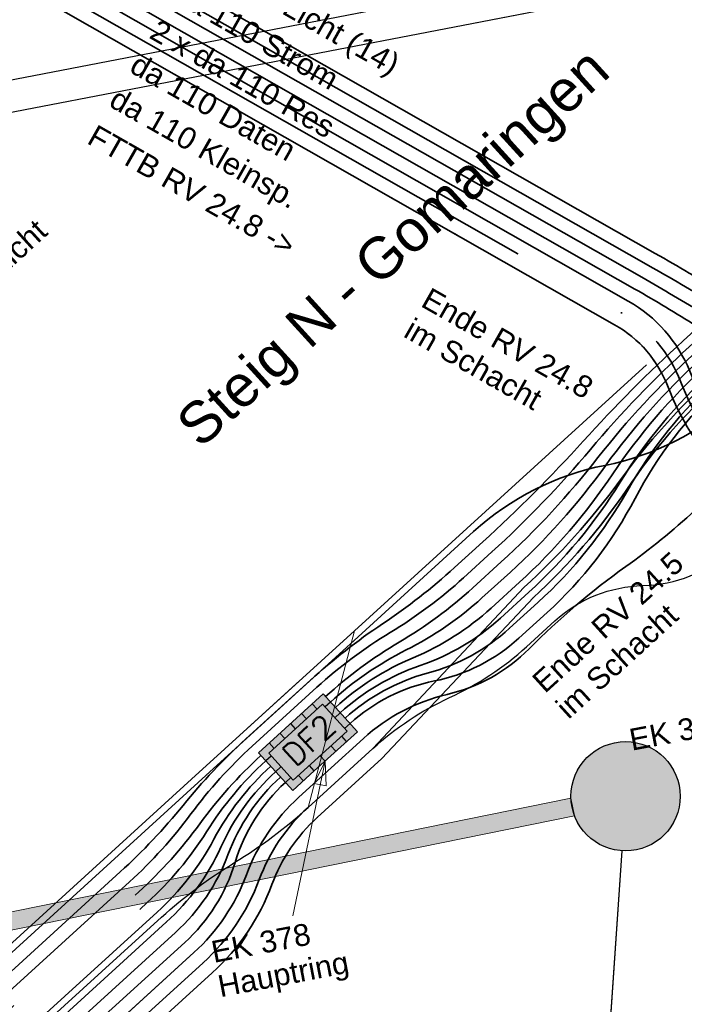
# Model space of a CAD drawing. Header units: metres. Extents: x -502 to 161, y -108 to 174.
# Tile 156 of 256: x -218.62 to -211.32, y -52.08 to -41.27. Entities that reach past the tile are written whole.
import ezdxf

# ---------------------------------------------------------------- set-up
doc = ezdxf.new("R2010")
doc.units = ezdxf.units.M
doc.header["$LTSCALE"] = 0.1
for name, pattern in [('1', [70, 50, -20]), ('2-1', [0.17, 0.06, -0.025, 0.06, -0.025]), ('237', [93, 75, -18])]:
    doc.linetypes.add(name, pattern=pattern)
for name, color, linetype in [('BRI31-005.05-5p02-Koordinierung Lageplan 4. BA ZOB West 2022-06-15', 7, 'Continuous'), ('BRI31-005.06-5f07-Koordinierung Lageplan 4. BA ZOB Fernbusbahnh', 7, 'Continuous'), ('BRI31-005.07-5f08-Koordinierung Lageplan 4. BA Radstation - Seeterrasse 2023-05-31', 7, 'Continuous'), ('BRI32-005.03-5f06-Koordinierung Schemaplan 4 BA ZOB Teilbereich 2 Ost - Bahnhofsallee 2023-01-21', 7, 'Continuous')]:
    doc.layers.add(name, color=color, linetype=linetype)
doc.styles.add('Arial', font='arial.ttf')
doc.styles.add('Txt', font='txt_____.ttf')

# ---------------------------------------------------------------- blocks, each defined once
blk = doc.blocks.new('ALG_00093')
at = {"color": 1, "linetype": 'Continuous', "lineweight": 9, "true_color": 0xff0000, "transparency": 33554687, "flags": 128}
blk.add_lwpolyline([(0, 0), (0.3773, 0.09625), (0.3773, -0.09625), (0, 0)], dxfattribs=at)

msp = doc.modelspace()

# ---------------------------------------------------------------- hatches: boundary and pattern name
at = {"layer": 'BRI31-005.06-5f07-Koordinierung Lageplan 4. BA ZOB Fernbusbahnh', "linetype": 'Continuous', "lineweight": 0, "true_color": 0xff7f7f, "transparency": 33554687}
msp.add_hatch(color=11, dxfattribs=at).paths.add_polyline_path([(-215.995, -49.315), (-215.618, -49.729), (-215.381, -49.514), (-214.908, -49.083), (-215.285, -48.669)])
at = {"layer": 'BRI31-005.06-5f07-Koordinierung Lageplan 4. BA ZOB Fernbusbahnh', "linetype": 'Continuous', "lineweight": 0, "true_color": 0xffff00, "transparency": 33554687}
h = msp.add_hatch(color=2, dxfattribs=at)
edge = h.paths.add_edge_path()
edge.add_arc((-211.963, -49.792), 0.6, 0, 90)
edge.add_line((-211.963, -49.192), (-211.963, -49.192))
edge.add_arc((-211.963, -49.792), 0.6, 90, 180)
edge.add_line((-212.563, -49.792), (-212.563, -49.792))
edge.add_line((-212.563, -49.792), (-212.563, -49.792))
edge.add_arc((-211.963, -49.792), 0.6, 180, 270)
edge.add_line((-211.963, -50.392), (-211.963, -50.392))
edge.add_arc((-211.963, -49.792), 0.6, 270, 360)

# ---------------------------------------------------------------- linework, layer by layer
at = {"layer": 'BRI31-005.05-5p02-Koordinierung Lageplan 4. BA ZOB West 2022-06-15', "color": 21, "linetype": '1', "lineweight": 25, "true_color": 0xff9f7f, "transparency": 33554687}
for p, q in [((-201.378, -35.633), (-214.941, -47.977)), ((-215.539, -48.521), (-216.118, -49.048))]:
    msp.add_line(p, q, dxfattribs=at)
at = {"layer": 'BRI31-005.05-5p02-Koordinierung Lageplan 4. BA ZOB West 2022-06-15', "color": 250, "linetype": 'Continuous', "lineweight": 25, "true_color": 0x333333, "transparency": 33554687}
for p, q in [((-259.661, -49.83), (-208.862, -40.026)), ((-259.595, -50.174), (-208.796, -40.37))]:
    msp.add_line(p, q, dxfattribs=at)
at = {"layer": 'BRI31-005.05-5p02-Koordinierung Lageplan 4. BA ZOB West 2022-06-15', "color": 7, "linetype": 'Continuous', "lineweight": 13, "transparency": 33554687}
for p, q in [((-216.728, -49.604), (-214.941, -47.977)), ((-214.941, -47.977), (-215.45, -49.914)), ((-212.523, -50.008), (-212.563, -49.812))]:
    msp.add_line(p, q, dxfattribs=at)
at = {"layer": 'BRI31-005.05-5p02-Koordinierung Lageplan 4. BA ZOB West 2022-06-15', "color": 7, "linetype": 'Continuous', "lineweight": 25, "transparency": 33554687}
for p, q in [((-215.349, -48.836), (-215.403, -48.777)), ((-215.204, -48.758), (-215.263, -48.811)), ((-215.468, -48.943), (-215.522, -48.884)), ((-215.096, -48.876), (-215.156, -48.93)), ((-215.586, -49.051), (-215.64, -48.992)), ((-214.989, -48.994), (-215.048, -49.048)), ((-215.704, -49.159), (-215.758, -49.1)), ((-215.026, -49.191), (-215.08, -49.131)), ((-215.823, -49.266), (-215.876, -49.207)), ((-215.145, -49.298), (-215.198, -49.239)), ((-215.855, -49.35), (-215.914, -49.404)), ((-215.263, -49.406), (-215.317, -49.347)), ((-215.747, -49.468), (-215.806, -49.522)), ((-215.381, -49.514), (-215.435, -49.455)), ((-215.639, -49.587), (-215.699, -49.64)), ((-215.5, -49.621), (-215.553, -49.562)), ((-212.006, -50.39), (-212.343, -55.387))]:
    msp.add_line(p, q, dxfattribs=at)
at = {"layer": 'BRI31-005.05-5p02-Koordinierung Lageplan 4. BA ZOB West 2022-06-15', "color": 1, "linetype": 'Continuous', "lineweight": 18, "true_color": 0xff0000, "transparency": 33554687}
msp.add_line((-215.263, -49.406), (-215.615, -51.105), dxfattribs=at)
at = {"layer": 'BRI31-005.05-5p02-Koordinierung Lageplan 4. BA ZOB West 2022-06-15', "color": 7, "linetype": 'Continuous', "lineweight": 18, "transparency": 33554687}
for p, q in [((-212.563, -49.812), (-246.115, -56.617)), ((-212.523, -50.008), (-246.075, -56.813))]:
    msp.add_line(p, q, dxfattribs=at)
at = {"layer": 'BRI31-005.05-5p02-Koordinierung Lageplan 4. BA ZOB West 2022-06-15', "color": 114, "linetype": 'Continuous', "lineweight": 35, "true_color": 0x00994c, "transparency": 33554687, "flags": 128}
for points in [[(-201.328, -35.689), (-211.329, -44.791, 0.024065), (-212.43, -45.895, -0.024065), (-213.531, -46.998), (-213.843, -47.282), (-213.843, -47.282, -0.037446), (-214.633, -47.9), (-214.633, -47.9), (-214.633, -47.9, 0.037448), (-215.423, -48.517), (-215.423, -48.517), (-216.133, -49.163, 0.037446), (-216.822, -49.892, -0.037448), (-217.511, -50.621), (-218.886, -51.872), (-270.253, -61.636)], [(-270.225, -61.783), (-218.817, -52.012), (-217.41, -50.731), (-217.41, -50.731, 0.048633), (-216.736, -49.986), (-216.736, -49.986), (-216.736, -49.986, -0.048635), (-216.062, -49.241), (-216.062, -49.241), (-215.352, -48.595, -0.048635), (-214.547, -47.994, 0.048633), (-213.742, -47.393), (-213.43, -47.109), (-213.43, -47.109, 0.033272), (-212.348, -45.984), (-212.348, -45.984), (-212.348, -45.984, -0.033273), (-211.266, -44.859), (-211.266, -44.859), (-210.557, -44.213, -0.012648), (-209.697, -43.47), (-209.697, -43.47, 0.012649), (-208.837, -42.726), (-208.837, -42.726)]]:
    msp.add_lwpolyline(points, format="xyb", dxfattribs=at)
at = {"layer": 'BRI31-005.05-5p02-Koordinierung Lageplan 4. BA ZOB West 2022-06-15', "color": 7, "linetype": '237', "lineweight": 35, "transparency": 33554687, "flags": 128}
for points in [[(-215.258, -48.698), (-215.258, -48.698, -0.051119), (-214.449, -48.101), (-214.449, -48.101), (-214.449, -48.101, 0.051119), (-213.641, -47.504), (-213.641, -47.504), (-213.329, -47.22, 0.042463), (-212.267, -46.074, -0.042462), (-211.204, -44.928), (-210.494, -44.282), (-210.494, -44.282, -0.025286), (-209.615, -43.559), (-209.615, -43.559), (-209.615, -43.559, 0.025285), (-208.736, -42.837), (-208.736, -42.837), (-201.126, -35.911)], [(-215.204, -48.758, -0.068431), (-214.372, -48.186), (-214.372, -48.186, 0.068431), (-213.54, -47.615), (-213.54, -47.615), (-213.228, -47.331, 0.051631), (-212.185, -46.164), (-212.185, -46.164, -0.051633), (-211.142, -44.996), (-211.142, -44.996), (-210.432, -44.35, -0.037897), (-209.534, -43.649), (-209.534, -43.649, 0.037898), (-208.635, -42.948), (-208.635, -42.948), (-201.026, -36.022)], [(-211.962, -47.271), (-211.962, -47.271, 0.029388), (-211.201, -46.655), (-211.201, -46.655)], [(-213.022, -48.172, -0.041806), (-211.962, -47.271)], [(-213.922, -48.674), (-213.922, -48.674, 0.140395), (-213.022, -48.172), (-213.022, -48.172)], [(-214.841, -49.157, -0.127779), (-213.922, -48.674)], [(-218.329, -52.988), (-216.703, -51.508, 0.11952), (-216.127, -50.656, -0.119514), (-215.551, -49.803), (-214.841, -49.157)], [(-314.557, -60.879), (-314.557, -60.879, 0.013706), (-313.607, -60.563), (-313.607, -60.563, -0.017608), (-312.655, -60.254), (-305.269, -58.144), (-305.269, -58.144, -0.249835), (-303.66, -58.489), (-303.66, -58.489), (-295.497, -65.378, 0.225936), (-292.15, -66.256), (-275.146, -63.024), (-272.134, -62.452, 0.037742), (-271.267, -62.218), (-271.267, -62.218, -0.037212), (-270.197, -61.931), (-270.197, -61.931), (-218.747, -52.151), (-217.309, -50.842, 0.051115), (-216.638, -50.094, -0.051118), (-215.968, -49.345)], [(-314.536, -60.951, -0.005031), (-313.575, -60.671, 0.001131), (-312.612, -60.398), (-305.228, -58.288, -0.249835), (-303.757, -58.604), (-295.594, -65.493), (-295.594, -65.493, 0.225936), (-292.122, -66.404), (-292.122, -66.404), (-275.118, -63.172), (-272.106, -62.599, 0.037735), (-271.218, -62.36), (-271.218, -62.36, -0.037207), (-270.169, -62.078), (-270.169, -62.078), (-218.677, -52.291), (-217.215, -50.959, 0.068127), (-216.564, -50.182), (-216.564, -50.182, -0.068125), (-215.914, -49.404), (-215.914, -49.404)]]:
    msp.add_lwpolyline(points, format="xyb", dxfattribs=at)
at = {"layer": 'BRI31-005.05-5p02-Koordinierung Lageplan 4. BA ZOB West 2022-06-15', "color": 7, "linetype": 'Continuous', "lineweight": 35, "transparency": 33554687, "flags": 128}
for points in [[(-215.15, -48.817, -0.08562), (-214.295, -48.271), (-214.295, -48.271, 0.085621), (-213.439, -47.726), (-213.439, -47.726), (-213.127, -47.442, 0.060776), (-212.104, -46.253), (-212.104, -46.253, -0.060774), (-211.08, -45.065), (-211.08, -45.065), (-210.37, -44.418, -0.050475), (-209.452, -43.739), (-209.452, -43.739, 0.050473), (-208.534, -43.059), (-208.534, -43.059), (-200.925, -36.133)], [(-215.096, -48.876, -0.102655), (-214.217, -48.356), (-214.217, -48.356, 0.102659), (-213.338, -47.837), (-213.338, -47.837), (-213.026, -47.553), (-213.026, -47.553, 0.069886), (-212.022, -46.343), (-212.022, -46.343, -0.069889), (-211.017, -45.133), (-210.307, -44.487), (-210.307, -44.487, -0.063004), (-209.37, -43.828), (-209.37, -43.828), (-209.37, -43.828, 0.063001), (-208.433, -43.17), (-208.433, -43.17), (-200.824, -36.244)], [(-215.043, -48.935, -0.119522), (-214.14, -48.441), (-214.14, -48.441, 0.119515), (-213.237, -47.948), (-213.237, -47.948), (-212.925, -47.664, 0.078967), (-211.94, -46.433), (-211.94, -46.433, -0.078964), (-210.955, -45.201), (-210.955, -45.201), (-210.245, -44.555), (-210.245, -44.555, -0.075473), (-209.289, -43.918), (-209.289, -43.918, 0.07547), (-208.332, -43.281), (-200.723, -36.355)], [(-214.989, -48.994, -0.136181), (-214.062, -48.526, 0.136174), (-213.136, -48.058), (-212.825, -47.775, 0.088005), (-211.859, -46.522), (-211.859, -46.522, -0.088003), (-210.893, -45.27), (-210.893, -45.27), (-210.183, -44.624, -0.087869), (-209.207, -44.008), (-209.207, -44.008, 0.087872), (-208.231, -43.392), (-208.231, -43.392), (-200.622, -36.466)], [(-210.69, -46.028, -0.088254), (-211.259, -45.125, 0.168354), (-211.934, -44.355), (-218.873, -40.406), (-219.394, -39.831)], [(-210.472, -45.019, 0.069982), (-211.089, -44.507, 0.008892), (-211.786, -44.094), (-218.289, -40.394)], [(-218.406, -40.499), (-211.86, -44.224, -0.011083), (-211.187, -44.627), (-211.187, -44.627, -0.067784), (-210.591, -45.127), (-210.591, -45.127)], [(-272.078, -62.746, 0.037729), (-271.168, -62.501), (-271.168, -62.501, -0.037202), (-270.141, -62.226), (-270.141, -62.226), (-218.608, -52.43), (-217.107, -51.064, 0.085616), (-216.484, -50.264), (-216.484, -50.264, -0.085621), (-215.86, -49.463), (-215.86, -49.463)], [(-292.066, -66.698), (-275.062, -63.466), (-272.05, -62.894), (-272.05, -62.894, 0.037722), (-271.118, -62.643), (-271.118, -62.643), (-271.118, -62.643, -0.037196), (-270.113, -62.373), (-270.113, -62.373), (-218.538, -52.57), (-217.006, -51.175), (-217.006, -51.175, 0.102653), (-216.406, -50.349), (-216.406, -50.349, -0.102656), (-215.806, -49.522)], [(-286.197, -65.736), (-275.034, -63.614), (-272.022, -63.041), (-272.022, -63.041, 0.037716), (-271.068, -62.784), (-271.068, -62.784), (-271.068, -62.784, -0.03719), (-270.085, -62.52), (-270.085, -62.52), (-218.468, -52.709), (-216.905, -51.286), (-216.905, -51.286, 0.11952), (-216.329, -50.434), (-216.329, -50.434), (-216.329, -50.434, -0.119513), (-215.752, -49.581), (-215.752, -49.581)], [(-218.399, -52.848), (-216.804, -51.397, 0.136179), (-216.251, -50.519), (-216.251, -50.519, -0.136172), (-215.699, -49.64), (-215.699, -49.64)]]:
    msp.add_lwpolyline(points, format="xyb", dxfattribs=at)
at = {"layer": 'BRI31-005.05-5p02-Koordinierung Lageplan 4. BA ZOB West 2022-06-15', "color": 3, "linetype": 'Continuous', "lineweight": 35, "true_color": 0x00ff00, "transparency": 33554687, "flags": 128}
for points in [[(-219.203, -53.307), (-218.26, -53.127), (-216.602, -51.619), (-216.602, -51.619, 0.119586), (-215.986, -50.707), (-215.986, -50.707), (-215.986, -50.707, -0.119439), (-215.45, -49.914), (-215.45, -49.914), (-214.74, -49.268), (-213.077, -47.498), (-213.077, -47.498, 0.050438), (-212.031, -46.333), (-212.031, -46.333, -0.050437), (-210.985, -45.168), (-210.275, -44.522, -0.068972), (-209.329, -43.874, 0.068975), (-208.383, -43.225), (-202.031, -37.444, -0.169821), (-201.114, -37.054, 0.253832), (-200.33, -36.559)], [(-219.175, -53.454), (-218.19, -53.267), (-216.501, -51.73, 0.119581), (-215.846, -50.76), (-215.846, -50.76, -0.119434), (-215.349, -50.025), (-215.349, -50.025), (-214.639, -49.379), (-212.976, -47.609), (-212.976, -47.609, 0.059585), (-211.95, -46.423), (-211.95, -46.423, -0.059583), (-210.923, -45.237), (-210.213, -44.59, -0.081413), (-209.247, -43.963), (-209.247, -43.963, 0.081409), (-208.282, -43.336), (-208.282, -43.336), (-201.93, -37.555, -0.142272), (-201.043, -37.12), (-201.043, -37.12, 0.225412), (-200.286, -36.583), (-200.286, -36.583)], [(-210.354, -44.911), (-210.354, -44.911, 0.072066), (-210.992, -44.386), (-210.992, -44.386), (-210.992, -44.386, 0.006829), (-211.712, -43.964), (-211.712, -43.964), (-218.171, -40.288)]]:
    msp.add_lwpolyline(points, format="xyb", dxfattribs=at)
at = {"layer": 'BRI31-005.05-5p02-Koordinierung Lageplan 4. BA ZOB West 2022-06-15', "color": 21, "linetype": 'Continuous', "lineweight": 25, "true_color": 0xff9f7f, "transparency": 33554687, "flags": 128}
for points in [[(-215.45, -49.914), (-214.74, -49.268, -0.077038), (-213.896, -48.709), (-213.896, -48.709, 0.077042), (-213.052, -48.151), (-213.052, -48.151), (-212.74, -47.867), (-212.74, -47.867, -0.180637), (-211.772, -47.479, 0.180629), (-210.803, -47.092), (-209.977, -46.339, -0.006507), (-209.921, -46.255), (-208.403, -44.007), (-208.403, -44.007, -0.05963), (-208.046, -43.595), (-208.046, -43.595), (-200.436, -36.669)], [(-303.902, -58.776), (-295.739, -65.665, 0.225936), (-292.08, -66.625), (-272.064, -62.82, 0.037448), (-271.095, -62.56, -0.037447), (-270.127, -62.299), (-218.573, -52.5), (-217.057, -51.12), (-217.057, -51.12, -0.047395), (-216.253, -50.517), (-216.253, -50.517), (-216.253, -50.517, 0.047393), (-215.45, -49.914), (-215.45, -49.914)]]:
    msp.add_lwpolyline(points, format="xyb", dxfattribs=at)
at = {"layer": 'BRI31-005.05-5p02-Koordinierung Lageplan 4. BA ZOB West 2022-06-15', "color": 3, "linetype": '237', "lineweight": 35, "true_color": 0x00ff00, "transparency": 33554687, "flags": 128}
msp.add_lwpolyline([(-219.505, -39.931), (-218.968, -40.525), (-212.008, -44.485), (-212.008, -44.485, -0.173845), (-211.356, -45.245), (-211.356, -45.245), (-211.356, -45.245, 0.09363), (-210.808, -46.136), (-210.808, -46.136)], format="xyb", dxfattribs=at)
at = {"layer": 'BRI31-005.05-5p02-Koordinierung Lageplan 4. BA ZOB West 2022-06-15', "color": 190, "linetype": 'Continuous', "lineweight": 35, "true_color": 0x7f00ff, "transparency": 33554687, "flags": 128}
for points in [[(-210.236, -44.803), (-210.236, -44.803, 0.074024), (-210.894, -44.266), (-210.894, -44.266), (-210.894, -44.266, 0.004883), (-211.637, -43.833), (-211.637, -43.833), (-216.972, -40.798), (-216.972, -40.798, 0.057761), (-217.571, -40.543), (-217.571, -40.543), (-217.571, -40.543, -0.057765), (-218.171, -40.288), (-218.171, -40.288)], [(-292.234, -65.814), (-275.23, -62.582), (-272.218, -62.01, 0.037762), (-271.416, -61.794), (-271.416, -61.794, -0.037228), (-270.281, -61.489), (-270.281, -61.489), (-251.007, -57.825), (-248.895, -57.424), (-243.188, -56.339), (-241.076, -55.937), (-218.956, -51.733), (-216.573, -49.564), (-214.983, -48.117), (-213.632, -46.887, -0.136277), (-212.189, -46.159), (-212.189, -46.159, 0.136284), (-210.747, -45.431), (-210.747, -45.431)]]:
    msp.add_lwpolyline(points, format="xyb", dxfattribs=at)
at = {"layer": 'BRI31-005.05-5p02-Koordinierung Lageplan 4. BA ZOB West 2022-06-15', "color": 1, "linetype": 'Continuous', "lineweight": 35, "true_color": 0xff0000, "transparency": 33554687, "flags": 128}
msp.add_lwpolyline([(-219.063, -40.643), (-212.083, -44.615, -0.173983), (-211.496, -45.299), (-211.496, -45.299, 0.093569), (-210.919, -46.237), (-210.919, -46.237)], format="xyb", dxfattribs=at)
at = {"layer": 'BRI31-005.05-5p02-Koordinierung Lageplan 4. BA ZOB West 2022-06-15', "color": 7, "linetype": 'Continuous', "lineweight": 25, "transparency": 33554687, "flags": 128}
for points in [[(-215.995, -49.315), (-215.618, -49.729), (-215.381, -49.514), (-214.908, -49.083), (-215.285, -48.669), (-215.995, -49.315)], [(-215.882, -49.32), (-215.613, -49.616), (-215.021, -49.078), (-215.29, -48.782), (-215.882, -49.32)]]:
    msp.add_lwpolyline(points, dxfattribs=at)
at = {"layer": 'BRI31-005.05-5p02-Koordinierung Lageplan 4. BA ZOB West 2022-06-15', "color": 21, "linetype": 'Continuous', "lineweight": 25, "true_color": 0xff9f7f, "transparency": 33554687, "flags": 128}
msp.add_lwpolyline([(-216.728, -49.604), (-218.991, -51.663), (-240.986, -55.844)], dxfattribs=at)
at = {"layer": 'BRI31-005.05-5p02-Koordinierung Lageplan 4. BA ZOB West 2022-06-15', "color": 7, "linetype": 'Continuous', "lineweight": 25, "transparency": 33554687}
msp.add_circle((-211.963, -49.792), 0.6, dxfattribs=at)
at = {"layer": 'BRI31-005.05-5p02-Koordinierung Lageplan 4. BA ZOB West 2022-06-15', "color": 7, "linetype": 'Continuous', "lineweight": 18, "transparency": 33554687}
msp.add_circle((-211.963, -49.792), 0.6, dxfattribs=at)
at = {"layer": 'BRI31-005.06-5f07-Koordinierung Lageplan 4. BA ZOB Fernbusbahnh', "color": 250, "linetype": 'Continuous', "lineweight": 20, "true_color": 0x333333, "transparency": 33554687}
for p, q in [((-259.661, -49.83), (-208.862, -40.026)), ((-259.595, -50.174), (-208.796, -40.37))]:
    msp.add_line(p, q, dxfattribs=at)
at = {"layer": 'BRI31-005.06-5f07-Koordinierung Lageplan 4. BA ZOB Fernbusbahnh', "color": 7, "linetype": 'Continuous', "lineweight": 20, "transparency": 33554687}
for p, q in [((-215.349, -48.836), (-215.403, -48.777)), ((-215.204, -48.758), (-215.263, -48.811)), ((-215.468, -48.943), (-215.522, -48.884)), ((-215.096, -48.876), (-215.156, -48.93)), ((-215.586, -49.051), (-215.64, -48.992)), ((-214.989, -48.994), (-215.048, -49.048)), ((-215.704, -49.159), (-215.758, -49.1)), ((-215.026, -49.191), (-215.08, -49.131)), ((-215.823, -49.266), (-215.876, -49.207)), ((-215.145, -49.298), (-215.198, -49.239)), ((-215.855, -49.35), (-215.914, -49.404)), ((-215.263, -49.406), (-215.317, -49.347)), ((-215.747, -49.468), (-215.806, -49.522)), ((-215.381, -49.514), (-215.435, -49.455)), ((-215.639, -49.587), (-215.699, -49.64)), ((-215.5, -49.621), (-215.553, -49.562)), ((-212.006, -50.39), (-212.343, -55.387))]:
    msp.add_line(p, q, dxfattribs=at)
at = {"layer": 'BRI31-005.06-5f07-Koordinierung Lageplan 4. BA ZOB Fernbusbahnh', "color": 1, "linetype": 'Continuous', "lineweight": 13, "true_color": 0xff0000, "transparency": 33554687}
msp.add_line((-215.263, -49.406), (-215.615, -51.105), dxfattribs=at)
at = {"layer": 'BRI31-005.06-5f07-Koordinierung Lageplan 4. BA ZOB Fernbusbahnh', "color": 7, "linetype": 'Continuous', "lineweight": 13, "transparency": 33554687}
for p, q in [((-212.563, -49.812), (-246.115, -56.617)), ((-212.523, -50.008), (-246.075, -56.813))]:
    msp.add_line(p, q, dxfattribs=at)
at = {"layer": 'BRI31-005.06-5f07-Koordinierung Lageplan 4. BA ZOB Fernbusbahnh', "color": 7, "linetype": 'Continuous', "lineweight": 9, "transparency": 33554687}
msp.add_line((-212.523, -50.008), (-212.563, -49.812), dxfattribs=at)
at = {"layer": 'BRI31-005.06-5f07-Koordinierung Lageplan 4. BA ZOB Fernbusbahnh', "color": 114, "linetype": 'Continuous', "lineweight": 30, "true_color": 0x00994c, "transparency": 33554687, "flags": 128}
for points in [[(-201.328, -35.689), (-211.329, -44.791, 0.024065), (-212.43, -45.895, -0.024065), (-213.531, -46.998), (-213.843, -47.282), (-213.843, -47.282, -0.037446), (-214.633, -47.9), (-214.633, -47.9), (-214.633, -47.9, 0.037448), (-215.423, -48.517), (-215.423, -48.517), (-216.133, -49.163, 0.037446), (-216.822, -49.892, -0.037448), (-217.511, -50.621), (-218.886, -51.872), (-270.253, -61.636)], [(-270.225, -61.783), (-218.817, -52.012), (-217.41, -50.731), (-217.41, -50.731, 0.048633), (-216.736, -49.986), (-216.736, -49.986), (-216.736, -49.986, -0.048635), (-216.062, -49.241), (-216.062, -49.241), (-215.352, -48.595, -0.048635), (-214.547, -47.994, 0.048633), (-213.742, -47.393), (-213.43, -47.109), (-213.43, -47.109, 0.033272), (-212.348, -45.984), (-212.348, -45.984), (-212.348, -45.984, -0.033273), (-211.266, -44.859), (-211.266, -44.859), (-210.557, -44.213, -0.012648), (-209.697, -43.47), (-209.697, -43.47, 0.012649), (-208.837, -42.726), (-208.837, -42.726)]]:
    msp.add_lwpolyline(points, format="xyb", dxfattribs=at)
at = {"layer": 'BRI31-005.06-5f07-Koordinierung Lageplan 4. BA ZOB Fernbusbahnh', "color": 7, "linetype": '237', "lineweight": 30, "transparency": 33554687, "flags": 128}
for points in [[(-215.258, -48.698), (-215.258, -48.698, -0.051119), (-214.449, -48.101), (-214.449, -48.101), (-214.449, -48.101, 0.051119), (-213.641, -47.504), (-213.641, -47.504), (-213.329, -47.22, 0.042463), (-212.267, -46.074, -0.042462), (-211.204, -44.928), (-210.494, -44.282), (-210.494, -44.282, -0.025286), (-209.615, -43.559), (-209.615, -43.559), (-209.615, -43.559, 0.025285), (-208.736, -42.837), (-208.736, -42.837), (-201.126, -35.911)], [(-215.204, -48.758, -0.068431), (-214.372, -48.186), (-214.372, -48.186, 0.068431), (-213.54, -47.615), (-213.54, -47.615), (-213.228, -47.331, 0.051631), (-212.185, -46.164), (-212.185, -46.164, -0.051633), (-211.142, -44.996), (-211.142, -44.996), (-210.432, -44.35, -0.037897), (-209.534, -43.649), (-209.534, -43.649, 0.037898), (-208.635, -42.948), (-208.635, -42.948), (-201.026, -36.022)], [(-211.962, -47.271), (-211.962, -47.271, 0.029388), (-211.201, -46.655), (-211.201, -46.655)], [(-213.022, -48.172, -0.041806), (-211.962, -47.271)], [(-213.922, -48.674), (-213.922, -48.674, 0.140395), (-213.022, -48.172), (-213.022, -48.172)], [(-214.841, -49.157, -0.127779), (-213.922, -48.674)], [(-218.329, -52.988), (-216.703, -51.508, 0.11952), (-216.127, -50.656, -0.119514), (-215.551, -49.803), (-214.841, -49.157)], [(-314.557, -60.879), (-314.557, -60.879, 0.013706), (-313.607, -60.563), (-313.607, -60.563, -0.017608), (-312.655, -60.254), (-305.269, -58.144), (-305.269, -58.144, -0.249835), (-303.66, -58.489), (-303.66, -58.489), (-295.497, -65.378, 0.225936), (-292.15, -66.256), (-275.146, -63.024), (-272.134, -62.452, 0.037742), (-271.267, -62.218), (-271.267, -62.218, -0.037212), (-270.197, -61.931), (-270.197, -61.931), (-218.747, -52.151), (-217.309, -50.842, 0.051115), (-216.638, -50.094, -0.051118), (-215.968, -49.345)], [(-314.536, -60.951, -0.005031), (-313.575, -60.671, 0.001131), (-312.612, -60.398), (-305.228, -58.288, -0.249835), (-303.757, -58.604), (-295.594, -65.493), (-295.594, -65.493, 0.225936), (-292.122, -66.404), (-292.122, -66.404), (-275.118, -63.172), (-272.106, -62.599, 0.037735), (-271.218, -62.36), (-271.218, -62.36, -0.037207), (-270.169, -62.078), (-270.169, -62.078), (-218.677, -52.291), (-217.215, -50.959, 0.068127), (-216.564, -50.182), (-216.564, -50.182, -0.068125), (-215.914, -49.404), (-215.914, -49.404)]]:
    msp.add_lwpolyline(points, format="xyb", dxfattribs=at)
at = {"layer": 'BRI31-005.06-5f07-Koordinierung Lageplan 4. BA ZOB Fernbusbahnh', "color": 7, "linetype": 'Continuous', "lineweight": 30, "transparency": 33554687, "flags": 128}
for points in [[(-215.15, -48.817, -0.08562), (-214.295, -48.271), (-214.295, -48.271, 0.085621), (-213.439, -47.726), (-213.439, -47.726), (-213.127, -47.442, 0.060776), (-212.104, -46.253), (-212.104, -46.253, -0.060774), (-211.08, -45.065), (-211.08, -45.065), (-210.37, -44.418, -0.050475), (-209.452, -43.739), (-209.452, -43.739, 0.050473), (-208.534, -43.059), (-208.534, -43.059), (-200.925, -36.133)], [(-215.096, -48.876, -0.102655), (-214.217, -48.356), (-214.217, -48.356, 0.102659), (-213.338, -47.837), (-213.338, -47.837), (-213.026, -47.553), (-213.026, -47.553, 0.069886), (-212.022, -46.343), (-212.022, -46.343, -0.069889), (-211.017, -45.133), (-210.307, -44.487), (-210.307, -44.487, -0.063004), (-209.37, -43.828), (-209.37, -43.828), (-209.37, -43.828, 0.063001), (-208.433, -43.17), (-208.433, -43.17), (-200.824, -36.244)], [(-215.043, -48.935, -0.119522), (-214.14, -48.441), (-214.14, -48.441, 0.119515), (-213.237, -47.948), (-213.237, -47.948), (-212.925, -47.664, 0.078967), (-211.94, -46.433), (-211.94, -46.433, -0.078964), (-210.955, -45.201), (-210.955, -45.201), (-210.245, -44.555), (-210.245, -44.555, -0.075473), (-209.289, -43.918), (-209.289, -43.918, 0.07547), (-208.332, -43.281), (-200.723, -36.355)], [(-214.989, -48.994, -0.136181), (-214.062, -48.526, 0.136174), (-213.136, -48.058), (-212.825, -47.775, 0.088005), (-211.859, -46.522), (-211.859, -46.522, -0.088003), (-210.893, -45.27), (-210.893, -45.27), (-210.183, -44.624, -0.087869), (-209.207, -44.008), (-209.207, -44.008, 0.087872), (-208.231, -43.392), (-208.231, -43.392), (-200.622, -36.466)], [(-210.69, -46.028, -0.088254), (-211.259, -45.125, 0.168354), (-211.934, -44.355), (-218.873, -40.406), (-219.394, -39.831)], [(-210.472, -45.019, 0.069982), (-211.089, -44.507, 0.008892), (-211.786, -44.094), (-218.289, -40.394)], [(-218.406, -40.499), (-211.86, -44.224, -0.011083), (-211.187, -44.627), (-211.187, -44.627, -0.067784), (-210.591, -45.127), (-210.591, -45.127)], [(-272.078, -62.746, 0.037729), (-271.168, -62.501), (-271.168, -62.501, -0.037202), (-270.141, -62.226), (-270.141, -62.226), (-218.608, -52.43), (-217.107, -51.064, 0.085616), (-216.484, -50.264), (-216.484, -50.264, -0.085621), (-215.86, -49.463), (-215.86, -49.463)], [(-292.066, -66.698), (-275.062, -63.466), (-272.05, -62.894), (-272.05, -62.894, 0.037722), (-271.118, -62.643), (-271.118, -62.643), (-271.118, -62.643, -0.037196), (-270.113, -62.373), (-270.113, -62.373), (-218.538, -52.57), (-217.006, -51.175), (-217.006, -51.175, 0.102653), (-216.406, -50.349), (-216.406, -50.349, -0.102656), (-215.806, -49.522)], [(-286.197, -65.736), (-275.034, -63.614), (-272.022, -63.041), (-272.022, -63.041, 0.037716), (-271.068, -62.784), (-271.068, -62.784), (-271.068, -62.784, -0.03719), (-270.085, -62.52), (-270.085, -62.52), (-218.468, -52.709), (-216.905, -51.286), (-216.905, -51.286, 0.11952), (-216.329, -50.434), (-216.329, -50.434), (-216.329, -50.434, -0.119513), (-215.752, -49.581), (-215.752, -49.581)], [(-218.399, -52.848), (-216.804, -51.397, 0.136179), (-216.251, -50.519), (-216.251, -50.519, -0.136172), (-215.699, -49.64), (-215.699, -49.64)]]:
    msp.add_lwpolyline(points, format="xyb", dxfattribs=at)
at = {"layer": 'BRI31-005.06-5f07-Koordinierung Lageplan 4. BA ZOB Fernbusbahnh', "color": 3, "linetype": 'Continuous', "lineweight": 30, "true_color": 0x00ff00, "transparency": 33554687, "flags": 128}
for points in [[(-219.203, -53.307), (-218.26, -53.127), (-216.602, -51.619), (-216.602, -51.619, 0.119586), (-215.986, -50.707), (-215.986, -50.707), (-215.986, -50.707, -0.119439), (-215.45, -49.914), (-215.45, -49.914), (-214.74, -49.268), (-213.077, -47.498), (-213.077, -47.498, 0.050438), (-212.031, -46.333), (-212.031, -46.333, -0.050437), (-210.985, -45.168), (-210.275, -44.522, -0.068972), (-209.329, -43.874, 0.068975), (-208.383, -43.225), (-202.031, -37.444, -0.169821), (-201.114, -37.054, 0.253832), (-200.33, -36.559)], [(-219.175, -53.454), (-218.19, -53.267), (-216.501, -51.73, 0.119581), (-215.846, -50.76), (-215.846, -50.76, -0.119434), (-215.349, -50.025), (-215.349, -50.025), (-214.639, -49.379), (-212.976, -47.609), (-212.976, -47.609, 0.059585), (-211.95, -46.423), (-211.95, -46.423, -0.059583), (-210.923, -45.237), (-210.213, -44.59, -0.081413), (-209.247, -43.963), (-209.247, -43.963, 0.081409), (-208.282, -43.336), (-208.282, -43.336), (-201.93, -37.555, -0.142272), (-201.043, -37.12), (-201.043, -37.12, 0.225412), (-200.286, -36.583), (-200.286, -36.583)], [(-210.354, -44.911), (-210.354, -44.911, 0.072066), (-210.992, -44.386), (-210.992, -44.386), (-210.992, -44.386, 0.006829), (-211.712, -43.964), (-211.712, -43.964), (-218.171, -40.288)]]:
    msp.add_lwpolyline(points, format="xyb", dxfattribs=at)
at = {"layer": 'BRI31-005.06-5f07-Koordinierung Lageplan 4. BA ZOB Fernbusbahnh', "color": 3, "linetype": '237', "lineweight": 30, "true_color": 0x00ff00, "transparency": 33554687, "flags": 128}
msp.add_lwpolyline([(-219.505, -39.931), (-218.968, -40.525), (-212.008, -44.485), (-212.008, -44.485, -0.173845), (-211.356, -45.245), (-211.356, -45.245), (-211.356, -45.245, 0.09363), (-210.808, -46.136), (-210.808, -46.136)], format="xyb", dxfattribs=at)
at = {"layer": 'BRI31-005.06-5f07-Koordinierung Lageplan 4. BA ZOB Fernbusbahnh', "color": 190, "linetype": 'Continuous', "lineweight": 30, "true_color": 0x7f00ff, "transparency": 33554687, "flags": 128}
for points in [[(-210.236, -44.803), (-210.236, -44.803, 0.074024), (-210.894, -44.266), (-210.894, -44.266), (-210.894, -44.266, 0.004883), (-211.637, -43.833), (-211.637, -43.833), (-216.972, -40.798), (-216.972, -40.798, 0.057761), (-217.571, -40.543), (-217.571, -40.543), (-217.571, -40.543, -0.057765), (-218.171, -40.288), (-218.171, -40.288)], [(-292.234, -65.814), (-275.23, -62.582), (-272.218, -62.01, 0.037762), (-271.416, -61.794), (-271.416, -61.794, -0.037228), (-270.281, -61.489), (-270.281, -61.489), (-251.007, -57.825), (-248.895, -57.424), (-243.188, -56.339), (-241.076, -55.937), (-218.956, -51.733), (-216.573, -49.564), (-214.983, -48.117), (-213.632, -46.887, -0.136277), (-212.189, -46.159), (-212.189, -46.159, 0.136284), (-210.747, -45.431), (-210.747, -45.431)]]:
    msp.add_lwpolyline(points, format="xyb", dxfattribs=at)
at = {"layer": 'BRI31-005.06-5f07-Koordinierung Lageplan 4. BA ZOB Fernbusbahnh', "color": 1, "linetype": 'Continuous', "lineweight": 30, "true_color": 0xff0000, "transparency": 33554687, "flags": 128}
msp.add_lwpolyline([(-219.063, -40.643), (-212.083, -44.615, -0.173983), (-211.496, -45.299), (-211.496, -45.299, 0.093569), (-210.919, -46.237), (-210.919, -46.237)], format="xyb", dxfattribs=at)
at = {"layer": 'BRI31-005.06-5f07-Koordinierung Lageplan 4. BA ZOB Fernbusbahnh', "color": 7, "linetype": 'Continuous', "lineweight": 20, "transparency": 33554687}
for points in [[(-215.995, -49.315, 0), (-215.618, -49.729, 0), (-215.381, -49.514, 0), (-214.908, -49.083, 0), (-215.285, -48.669, 0), (-215.995, -49.315, 0)], [(-215.882, -49.32, 0), (-215.613, -49.616, 0), (-215.021, -49.078, 0), (-215.29, -48.782, 0), (-215.882, -49.32, 0)]]:
    msp.add_polyline3d(points, dxfattribs=at)
at = {"layer": 'BRI31-005.06-5f07-Koordinierung Lageplan 4. BA ZOB Fernbusbahnh', "color": 7, "linetype": 'Continuous', "lineweight": 13, "transparency": 33554687}
msp.add_circle((-211.963, -49.792), 0.6, dxfattribs=at)
at = {"layer": 'BRI31-005.06-5f07-Koordinierung Lageplan 4. BA ZOB Fernbusbahnh', "color": 7, "linetype": 'Continuous', "lineweight": 20, "transparency": 33554687}
msp.add_circle((-211.963, -49.792), 0.6, dxfattribs=at)
at = {"layer": 'BRI31-005.06-5f07-Koordinierung Lageplan 4. BA ZOB Fernbusbahnh', "color": 2, "linetype": 'Continuous', "true_color": 0xffff00, "transparency": 33554687}
for points in [[(-249.545, -45.807), (-249.612, -45.464), (-208.665, -37.658), (-208.734, -37.315)], [(-212.523, -50.008), (-212.563, -49.812), (-246.075, -56.813), (-246.115, -56.617)]]:
    msp.add_solid(points, dxfattribs=at)
at = {"layer": 'BRI31-005.07-5f08-Koordinierung Lageplan 4. BA Radstation - Seeterrasse 2023-05-31', "color": 1, "linetype": '2-1', "lineweight": 30, "true_color": 0xff0000, "transparency": 33554687, "flags": 128}
msp.add_lwpolyline([(-75.725, 29.709), (-74.206, 21.487), (-74.206, 21.487, -0.344875), (-75.748, 18.537), (-75.748, 18.537), (-78.679, 17.21), (-78.679, 17.21, -0.131652), (-80.058, 16.983), (-80.058, 16.983), (-83.275, 17.301), (-83.275, 17.301, -0.147643), (-84.717, 17.897), (-84.717, 17.897), (-84.717, 17.897, 0.224175), (-86.623, 18.371), (-86.623, 18.371), (-87.226, 18.251, 0.068364), (-87.869, 18.028, -0.134388), (-89.265, 17.74), (-89.265, 17.74, -0.008614), (-92.106, 17.972), (-92.106, 17.972), (-92.106, 17.972, -0.043249), (-95.558, 18.618), (-95.558, 18.618, 0.115499), (-96.453, 18.654), (-97.627, 18.43), (-97.627, 18.43, 0.238629), (-99.031, 17.346), (-99.031, 17.346), (-99.225, 16.941), (-99.225, 16.941, -0.381904), (-102.546, 15.552), (-102.546, 15.552), (-102.546, 15.552, 0.130963), (-103.83, 15.646), (-103.83, 15.646), (-104.773, 15.467), (-104.773, 15.467, 0.062943), (-105.37, 15.274), (-105.37, 15.274), (-105.37, 15.274, -0.117288), (-106.593, 15.019), (-106.593, 15.019), (-118.081, 15.343), (-118.081, 15.343, -0.126318), (-120.423, 16.015), (-120.423, 16.015), (-121.934, 16.902, 0.050627), (-123.723, 17.722), (-123.723, 17.722, 0.129681), (-125.631, 17.856), (-125.631, 17.856), (-126.574, 17.678), (-126.574, 17.678, 0.119934), (-127.65, 17.189), (-127.65, 17.189, -0.084808), (-128.391, 16.788), (-128.391, 16.788, 0.089269), (-130.16, 15.812), (-130.16, 15.812), (-130.16, 15.812, -0.124247), (-134.687, 13.707), (-134.687, 13.707), (-138.917, 12.901, -0.061661), (-143.796, 12.584), (-146.15, 12.721), (-146.634, 12.75), (-146.634, 12.75, -0.059039), (-147.237, 12.857), (-147.237, 12.857, 0.067015), (-147.895, 12.963, 0.040307), (-151.15, 12.787, -0.05915), (-151.763, 12.777, 0.072382), (-152.483, 12.746), (-153.426, 12.567), (-153.426, 12.567, 0.081506), (-154.379, 12.219), (-154.379, 12.219, -0.078503), (-155.331, 11.865, 0.005089), (-156.736, 11.566, 0.034847), (-157.917, 11.215), (-157.917, 11.215, -0.026109), (-159.093, 10.842), (-159.093, 10.842, 0.013087), (-162.633, 9.821, -0.062687), (-167.522, 8.923), (-167.522, 8.923, 0.061733), (-172.532, 8.013), (-172.532, 8.013), (-186.507, 3.642), (-186.507, 3.642, -0.025709), (-188.428, 3.148), (-188.428, 3.148, -0.09618), (-189.419, 3.139), (-189.419, 3.139, -0.010312), (-189.524, 3.161), (-189.524, 3.161, 0.103331), (-190.547, 3.18), (-191.49, 3.001), (-193.679, 2.529), (-195.271, -0.991), (-200.252, -1.94, -0.015188), (-202.691, -2.328, 0.015187), (-205.13, -2.716), (-211.999, -4.025, -0.085512), (-213.134, -4.045), (-213.134, -4.045, 0.085516), (-214.269, -4.065), (-214.269, -4.065), (-217.108, -4.606), (-217.108, -4.606, -0.044757), (-218.107, -4.705), (-218.107, -4.705), (-218.107, -4.705, 0.044534), (-219.106, -4.803), (-219.106, -4.803), (-220.049, -4.982, 0.045192), (-221.015, -5.258, -0.044969), (-221.98, -5.533), (-229.374, -6.942, 0.0409), (-229.768, -7.051), (-229.768, -7.051, 0.046197), (-230.184, -7.249), (-230.184, -7.249), (-230.184, -7.249, -0.087262), (-230.994, -7.556), (-230.994, -7.556), (-236.482, -8.602, 0.028787), (-237.364, -8.823, -0.050637), (-238.251, -9.005, 0.146392), (-254.518, -15.724), (-259.477, -19.754), (-259.477, -19.754, -0.025186), (-263.942, -23.023), (-263.942, -23.023, 0.107373), (-265.018, -24.121), (-265.018, -24.121, -0.031495), (-265.935, -25.394), (-265.935, -25.394), (-265.935, -25.394, 0.319337), (-266.135, -28.285), (-266.135, -28.285), (-261.348, -36.11, 0.028211), (-259.411, -38.907, -0.124654), (-258.918, -40.031), (-258.918, -40.031, 0.143394), (-258.306, -41.295), (-258.306, -41.295), (-257.661, -42.007, 0.04347), (-257.343, -42.302), (-256.513, -42.949), (-256.513, -42.949, 0.287939), (-253.868, -43.216), (-253.868, -43.216), (-253.492, -43.03), (-246.059, -39.112), (-246.059, -39.112, -0.348158), (-243.007, -39.683), (-243.007, -39.683, 0.179632), (-241.479, -40.517), (-236.836, -41.191), (-236.836, -41.191, -0.100747), (-235.544, -41.655), (-235.544, -41.655, -0.022227), (-235.353, -41.769), (-235.353, -41.769, -0.062068), (-234.884, -42.172), (-234.884, -42.172), (-234.366, -42.74), (-234.366, -42.74, 0.107257), (-233.633, -43.262), (-233.633, -43.262, -0.058325), (-232.839, -43.718), (-232.839, -43.718, 0.577348), (-240.543, -47.042), (-240.543, -47.042, 0.577348), (-233.813, -52.051, 0.577348), (-232.839, -43.719, 0.306983), (-230.877, -43.802), (-222.436, -38.587, -0.271246), (-221.577, -38.566), (-220.659, -39.075, -0.254278), (-220.538, -39.264, 0.168188), (-220.444, -39.486), (-219.707, -40.3), (-219.707, -40.3, 0.133374), (-219.404, -40.495), (-219.404, -40.495), (-219.404, -40.495, -0.05315), (-219.063, -40.643), (-219.063, -40.643), (-212.083, -44.615, -0.173983), (-211.496, -45.299), (-211.496, -45.299, 0.093569), (-210.919, -46.237), (-210.919, -46.237)], format="xyb", dxfattribs=at)
msp.add_lwpolyline([(-75.725, 29.709), (-74.206, 21.487), (-74.206, 21.487, -0.344875), (-75.748, 18.537), (-75.748, 18.537), (-78.679, 17.21), (-78.679, 17.21, -0.131652), (-80.058, 16.983), (-80.058, 16.983), (-83.275, 17.301), (-83.275, 17.301, -0.147643), (-84.717, 17.897), (-84.717, 17.897), (-84.717, 17.897, 0.224175), (-86.623, 18.371), (-86.623, 18.371), (-87.226, 18.251, 0.068364), (-87.869, 18.028, -0.134388), (-89.265, 17.74), (-89.265, 17.74, -0.008614), (-92.106, 17.972), (-92.106, 17.972), (-92.106, 17.972, -0.043249), (-95.558, 18.618), (-95.558, 18.618, 0.115499), (-96.453, 18.654), (-97.627, 18.43), (-97.627, 18.43, 0.238629), (-99.031, 17.346), (-99.031, 17.346), (-99.225, 16.941), (-99.225, 16.941, -0.381904), (-102.546, 15.552), (-102.546, 15.552), (-102.546, 15.552, 0.130963), (-103.83, 15.646), (-103.83, 15.646), (-104.773, 15.467), (-104.773, 15.467, 0.062943), (-105.37, 15.274), (-105.37, 15.274), (-105.37, 15.274, -0.117288), (-106.593, 15.019), (-106.593, 15.019), (-118.081, 15.343), (-118.081, 15.343, -0.126318), (-120.423, 16.015), (-120.423, 16.015), (-121.934, 16.902, 0.050627), (-123.723, 17.722), (-123.723, 17.722, 0.129681), (-125.631, 17.856), (-125.631, 17.856), (-126.574, 17.678), (-126.574, 17.678, 0.119934), (-127.65, 17.189), (-127.65, 17.189, -0.084808), (-128.391, 16.788), (-128.391, 16.788, 0.089269), (-130.16, 15.812), (-130.16, 15.812), (-130.16, 15.812, -0.124247), (-134.687, 13.707), (-134.687, 13.707), (-138.917, 12.901, -0.061661), (-143.796, 12.584), (-146.15, 12.721), (-146.634, 12.75), (-146.634, 12.75, -0.059039), (-147.237, 12.857), (-147.237, 12.857, 0.067015), (-147.895, 12.963, 0.040307), (-151.15, 12.787, -0.05915), (-151.763, 12.777, 0.072382), (-152.483, 12.746), (-153.426, 12.567), (-153.426, 12.567, 0.081506), (-154.379, 12.219), (-154.379, 12.219, -0.078503), (-155.331, 11.865, 0.005089), (-156.736, 11.566, 0.034847), (-157.917, 11.215), (-157.917, 11.215, -0.026109), (-159.093, 10.842), (-159.093, 10.842, 0.013087), (-162.633, 9.821, -0.062687), (-167.522, 8.923), (-167.522, 8.923, 0.061733), (-172.532, 8.013), (-172.532, 8.013), (-186.507, 3.642), (-186.507, 3.642, -0.025709), (-188.428, 3.148), (-188.428, 3.148, -0.09618), (-189.419, 3.139), (-189.419, 3.139, -0.010312), (-189.524, 3.161), (-189.524, 3.161, 0.103331), (-190.547, 3.18), (-191.49, 3.001), (-193.679, 2.529), (-195.271, -0.991), (-200.252, -1.94, -0.015188), (-202.691, -2.328, 0.015187), (-205.13, -2.716), (-211.999, -4.025, -0.085512), (-213.134, -4.045), (-213.134, -4.045, 0.085516), (-214.269, -4.065), (-214.269, -4.065), (-217.108, -4.606), (-217.108, -4.606, -0.044757), (-218.107, -4.705), (-218.107, -4.705), (-218.107, -4.705, 0.044534), (-219.106, -4.803), (-219.106, -4.803), (-220.049, -4.982, 0.045192), (-221.015, -5.258, -0.044969), (-221.98, -5.533), (-229.374, -6.942, 0.0409), (-229.768, -7.051), (-229.768, -7.051, 0.046197), (-230.184, -7.249), (-230.184, -7.249), (-230.184, -7.249, -0.087262), (-230.994, -7.556), (-230.994, -7.556), (-236.482, -8.602, 0.028787), (-237.364, -8.823, -0.050637), (-238.251, -9.005, 0.146392), (-254.518, -15.724), (-259.477, -19.754), (-259.477, -19.754, -0.025186), (-263.942, -23.023), (-263.942, -23.023, 0.107373), (-265.018, -24.121), (-265.018, -24.121, -0.031495), (-265.935, -25.394), (-265.935, -25.394), (-265.935, -25.394, 0.319337), (-266.135, -28.285), (-266.135, -28.285), (-261.348, -36.11, 0.028211), (-259.411, -38.907, -0.124654), (-258.918, -40.031), (-258.918, -40.031, 0.143394), (-258.306, -41.295), (-258.306, -41.295), (-257.661, -42.007, 0.04347), (-257.343, -42.302), (-256.513, -42.949), (-256.513, -42.949, 0.287939), (-253.868, -43.216), (-253.868, -43.216), (-253.492, -43.03), (-246.059, -39.112), (-246.059, -39.112, -0.348158), (-243.007, -39.683), (-243.007, -39.683, 0.179632), (-241.479, -40.517), (-236.836, -41.191), (-236.836, -41.191, -0.100747), (-235.544, -41.655), (-235.544, -41.655, -0.022227), (-235.353, -41.769), (-235.353, -41.769, -0.062068), (-234.884, -42.172), (-234.884, -42.172), (-234.366, -42.74), (-234.366, -42.74, 0.107257), (-233.633, -43.262), (-233.633, -43.262, -0.058325), (-232.839, -43.718), (-232.839, -43.718, 0.577348), (-240.543, -47.042), (-240.543, -47.042, 0.577348), (-233.813, -52.051, 0.577348), (-232.839, -43.719, 0.306983), (-230.877, -43.802), (-222.436, -38.587, -0.271246), (-221.577, -38.566), (-220.659, -39.075, -0.254278), (-220.538, -39.264, 0.168188), (-220.444, -39.486), (-219.707, -40.3), (-219.707, -40.3, 0.133374), (-219.404, -40.495), (-219.404, -40.495), (-219.404, -40.495, -0.05315), (-219.063, -40.643), (-219.063, -40.643), (-212.083, -44.615, -0.173983), (-211.496, -45.299), (-211.496, -45.299, 0.093569), (-210.919, -46.237), (-210.919, -46.237)], format="xyb", dxfattribs=at)
at = {"layer": 'BRI32-005.03-5f06-Koordinierung Schemaplan 4 BA ZOB Teilbereich 2 Ost - Bahnhofsallee 2023-01-21', "color": 1, "linetype": 'Continuous', "lineweight": 30, "true_color": 0xff0000, "transparency": 33554687, "flags": 128}
msp.add_lwpolyline([(-219.063, -40.643), (-212.083, -44.615, -0.173983), (-211.496, -45.299), (-211.496, -45.299, 0.093569), (-210.919, -46.237), (-210.919, -46.237)], format="xyb", dxfattribs=at)

# ---------------------------------------------------------------- block references
at = {"layer": 'BRI31-005.06-5f07-Koordinierung Lageplan 4. BA ZOB Fernbusbahnh', "color": 7, "transparency": 33554687, "xscale": 0.699999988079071, "yscale": 0.699999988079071, "zscale": 0.699999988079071, "rotation": 258.2815979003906}
msp.add_blockref('ALG_00093', (-215.263, -49.406), dxfattribs=at)

# ---------------------------------------------------------------- texts
at = {"layer": 'BRI31-005.05-5p02-Koordinierung Lageplan 4. BA ZOB West 2022-06-15', "color": 190, "true_color": 0x7f00ff, "transparency": 33554687, "char_height": 0.24, "attachment_point": 1, "line_spacing_factor": 0.25, "style": 'Arial'}
for s, insert, rotation in [('da 110 Licht (14)', (-216.604, -40.431), 330.3591), ('2 x da 110 Licht', (-220.206, -45.032), 42.3023)]:
    msp.add_mtext(s, dxfattribs=dict(at, insert=insert, rotation=rotation))
at = {"layer": 'BRI31-005.05-5p02-Koordinierung Lageplan 4. BA ZOB West 2022-06-15', "color": 7, "transparency": 33554687, "attachment_point": 1, "line_spacing_factor": 0.25}
for s, insert, char_height, rotation, style in [('da 110 Strom', (-216.836, -40.842), 0.24, 330.3591, 'Arial'), ('2 x da 110 Res', (-217.088, -41.252), 0.24, 330.3591, 'Arial'), ('da 110 Daten', (-217.306, -41.624), 0.24, 330.3591, 'Arial'), ('da 110 Kleinsp.', (-217.532, -42), 0.24, 330.3591, 'Arial'), ('DF2', (-215.758, -49.296), 0.25, 42.3071, 'Txt')]:
    msp.add_mtext(s, dxfattribs=dict(at, insert=insert, char_height=char_height, rotation=rotation, style=style))
at = {"layer": 'BRI31-005.05-5p02-Koordinierung Lageplan 4. BA ZOB West 2022-06-15', "color": 1, "true_color": 0xff0000, "transparency": 33554687, "char_height": 0.24, "attachment_point": 1, "line_spacing_factor": 0.25, "style": 'Arial'}
for s, insert, rotation in [('FTTB RV 24.8 ->', (-217.772, -42.409), 330.3591), ('Ende RV 24.8', (-214.106, -44.198), 330.3591), ('im Schacht', (-214.296, -44.532), 330.3591), ('Ende RV 24.5', (-213.011, -48.493), 42.2945), ('im Schacht', (-212.752, -48.777), 42.2945), ('EK 378', (-211.94, -49.057), 10.8), ('EK 378', (-216.53, -51.386), 10.8), ('Hauptring', (-216.458, -51.763), 10.8)]:
    msp.add_mtext(s, dxfattribs=dict(at, insert=insert, rotation=rotation))
at = {"layer": 'BRI31-005.06-5f07-Koordinierung Lageplan 4. BA ZOB Fernbusbahnh', "color": 190, "true_color": 0x7f00ff, "transparency": 33554687, "char_height": 0.24, "attachment_point": 1, "line_spacing_factor": 0.25, "style": 'Arial'}
for s, insert, rotation in [('da 110 Licht (14)', (-216.604, -40.431), 330.3591), ('2 x da 110 Licht', (-220.206, -45.032), 42.3023)]:
    msp.add_mtext(s, dxfattribs=dict(at, insert=insert, rotation=rotation))
at = {"layer": 'BRI31-005.06-5f07-Koordinierung Lageplan 4. BA ZOB Fernbusbahnh', "color": 7, "transparency": 33554687, "attachment_point": 1, "line_spacing_factor": 0.25}
for s, insert, char_height, rotation, style in [('da 110 Strom', (-216.836, -40.842), 0.24, 330.3591, 'Arial'), ('2 x da 110 Res', (-217.088, -41.252), 0.24, 330.3591, 'Arial'), ('da 110 Daten', (-217.306, -41.624), 0.24, 330.3591, 'Arial'), ('da 110 Kleinsp.', (-217.532, -42), 0.24, 330.3591, 'Arial'), ('DF2', (-215.758, -49.296), 0.25, 42.3071, 'Txt')]:
    msp.add_mtext(s, dxfattribs=dict(at, insert=insert, char_height=char_height, rotation=rotation, style=style))
at = {"layer": 'BRI31-005.06-5f07-Koordinierung Lageplan 4. BA ZOB Fernbusbahnh', "color": 250, "true_color": 0x333333, "transparency": 33554687, "insert": (-216.936, -45.65), "char_height": 0.45269, "attachment_point": 1, "rotation": 42.3071, "line_spacing_factor": 0.25, "style": 'Arial'}
msp.add_mtext('Steig N - Gomaringen', dxfattribs=at)
at = {"layer": 'BRI31-005.06-5f07-Koordinierung Lageplan 4. BA ZOB Fernbusbahnh', "color": 1, "true_color": 0xff0000, "transparency": 33554687, "char_height": 0.24, "attachment_point": 1, "line_spacing_factor": 0.25, "style": 'Arial'}
for s, insert, rotation in [('FTTB RV 24.8 ->', (-217.772, -42.409), 330.3591), ('Ende RV 24.8', (-214.106, -44.198), 330.3591), ('im Schacht', (-214.296, -44.532), 330.3591), ('Ende RV 24.5', (-213.011, -48.493), 42.2945), ('im Schacht', (-212.752, -48.777), 42.2945), ('EK 378', (-211.94, -49.057), 10.8), ('EK 378', (-216.53, -51.386), 10.8), ('Hauptring', (-216.458, -51.763), 10.8)]:
    msp.add_mtext(s, dxfattribs=dict(at, insert=insert, rotation=rotation))

doc.saveas('drawing.dxf')
